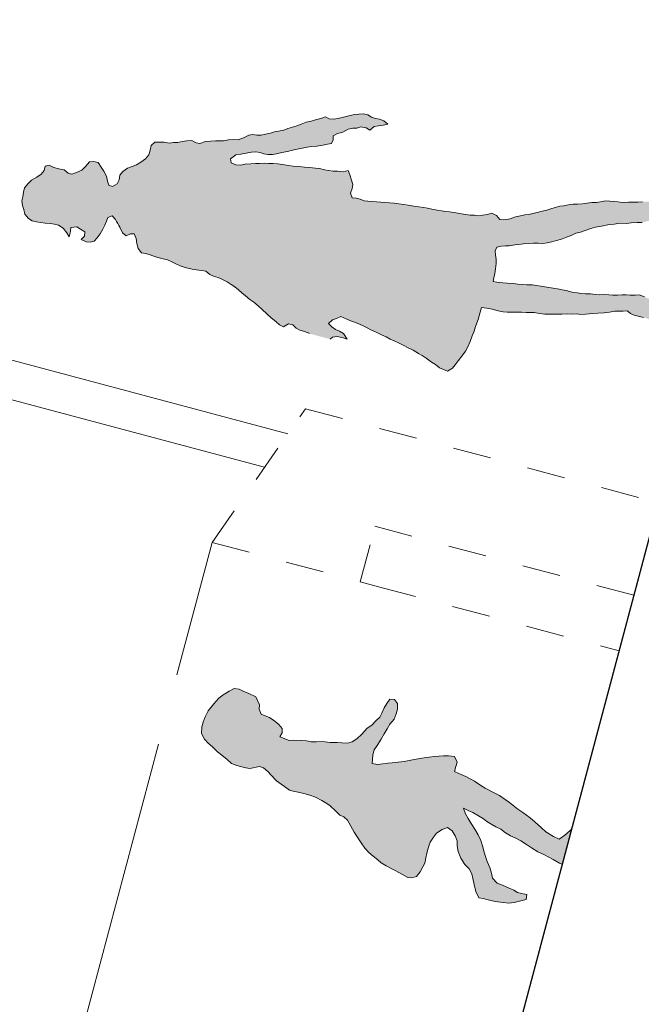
# Model space of a CAD drawing. Header units: metres. Extents: x 4462371 to 4462630, y 5328161 to 5328403.
# Tile 37 of 152: x 4462439.46 to 4462441.09, y 5328211.85 to 5328214.42. Entities that reach past the tile are written whole.
import ezdxf

# ---------------------------------------------------------------- set-up
doc = ezdxf.new("R2010")
doc.units = ezdxf.units.M
doc.header["$PDMODE"] = 65
doc.linetypes.add('AUSGEZOGEN', pattern=[0])
doc.linetypes.add('VERDECKT2_S2', pattern=[0.15, 0.1, -0.05])
for name, color, linetype, lineweight in [('Maßlinie_Allgemein', 7, 'AUSGEZOGEN', 13), ('Standard', 7, 'AUSGEZOGEN', 13), ('Wand', 7, 'AUSGEZOGEN', 35)]:
    doc.layers.add(name, color=color, linetype=linetype, lineweight=lineweight)
doc.styles.add('ARIAL', font='ARIAL.TTF')
doc.dimstyles.new('_DIMSTYLE_12', dxfattribs={"dimtxt": 0.2, "dimasz": 0.3, "dimexe": 0, "dimexo": 0, "dimgap": 0.1, "dimtad": 2, "dimrnd": 0.01, "dimzin": 4, "dimdsep": 46, "dimtxsty": 'ARIAL', "dimblk1": 'ALL_ML_STRICH', "dimblk2": 'ALL_ML_STRICH', "dimsah": 1, "dimcen": 0, "dimclrd": 7, "dimclre": 7, "dimclrt": 7, "dimadec": 0, "dimazin": 0, "dimtfac": 1, "dimtdec": 0, "dimtix": 1, "dimtmove": 2, "dimatfit": 3, "dimfxl": 0, "dimtzin": 0, "dimlwd": 0, "dimlwe": 13, "dimarcsym": 0})
doc.dimstyles.new('_DIMSTYLE_3', dxfattribs={"dimtxt": 0.2, "dimasz": 0.3, "dimexe": 0, "dimexo": 0, "dimgap": 0.1, "dimtad": 2, "dimrnd": 0.005, "dimzin": 4, "dimdsep": 46, "dimtxsty": 'ARIAL', "dimblk1": 'ALL_ML_STRICH', "dimblk2": 'ALL_ML_STRICH', "dimsah": 1, "dimcen": 0, "dimclrd": 7, "dimclre": 7, "dimclrt": 7, "dimadec": 0, "dimazin": 0, "dimtfac": 1, "dimtdec": 0, "dimtix": 1, "dimtmove": 2, "dimatfit": 3, "dimfxl": 0, "dimtzin": 0, "dimlwd": 0, "dimlwe": 13, "dimarcsym": 0})

# ---------------------------------------------------------------- blocks, each defined once
blk = doc.blocks.new('ALL_ML_STRICH')
at = {"color": 0, "linetype": 'ByBlock', "lineweight": -2}
for p, q in [((0, -0.5), (0, 0.5)), ((-0.3, -0.3), (0.3, 0.3)), ((-1, 0), (0.5, 0))]:
    blk.add_line(p, q, dxfattribs=at)
blk = doc.blocks.new('*D440')
at = {"layer": 'DEFPOINTS', "color": 7, "linetype": 'AUSGEZOGEN', "lineweight": 13}
for p in [(4462445.9641, 5328216.8881), (4462440.2557, 5328209.8708), (4462447.1746, 5328208.0281)]:
    blk.add_point(p, dxfattribs=at)
at = {"layer": 'Maßlinie_Allgemein', "color": 7, "linetype": 'AUSGEZOGEN', "lineweight": -2}
for p, q in [((4462447.1746, 5328208.0281), (4462449.2978, 5328216.0002)), ((4462449.2978, 5328216.0002), (4462449.2978, 5328216.0002)), ((4462447.1746, 5328208.0281), (4462447.1746, 5328208.0281))]:
    blk.add_line(p, q, dxfattribs=at)
at = {"layer": 'Maßlinie_Allgemein', "color": 7, "linetype": 'AUSGEZOGEN', "lineweight": 13, "xscale": 0.3, "yscale": 0.3, "zscale": 0.3}
for p, rotation in [((4462449.2978, 5328216.0002), 75.08618496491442), ((4462447.1746, 5328208.0281), 255.0861849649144)]:
    blk.add_blockref('ALL_ML_STRICH', p, dxfattribs=dict(at, rotation=rotation))
at = {"layer": 'Maßlinie_Allgemein', "color": 7, "linetype": 'AUSGEZOGEN', "lineweight": 13, "insert": (4462448.0432, 5328212.0797), "char_height": 0.2, "width": 0.8, "attachment_point": 5, "rotation": 75.0862, "style": 'ARIAL'}
blk.add_mtext('\\A1;{\\A1;{8.25\\H0.132000;\\S^ ;}}', dxfattribs=at)
blk = doc.blocks.new('*D451')
at = {"layer": 'DEFPOINTS', "color": 7, "linetype": 'AUSGEZOGEN', "lineweight": 13}
for p in [(4462442.6427, 5328218.8334), (4462441.1307, 5328213.1563), (4462437.0693, 5328210.7195)]:
    blk.add_point(p, dxfattribs=at)
at = {"layer": 'Maßlinie_Allgemein', "color": 7, "linetype": 'AUSGEZOGEN', "lineweight": -2}
for p, q in [((4462439.4563, 5328219.6821), (4462439.4563, 5328219.6821)), ((4462442.6427, 5328218.8334), (4462439.4563, 5328219.6821)), ((4462442.6427, 5328218.8334), (4462442.6427, 5328218.8334))]:
    blk.add_line(p, q, dxfattribs=at)
at = {"layer": 'Maßlinie_Allgemein', "color": 7, "linetype": 'AUSGEZOGEN', "lineweight": 13, "xscale": 0.3, "yscale": 0.3, "zscale": 0.3}
for p, rotation in [((4462439.4563, 5328219.6821), 165.0861848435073), ((4462442.6427, 5328218.8334), 345.0861848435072)]:
    blk.add_blockref('ALL_ML_STRICH', p, dxfattribs=dict(at, rotation=rotation))
at = {"layer": 'Maßlinie_Allgemein', "color": 7, "linetype": 'AUSGEZOGEN', "lineweight": 13, "insert": (4462440.5236, 5328219.4015), "char_height": 0.2, "width": 0.8, "attachment_point": 5, "rotation": 165.0862, "style": 'ARIAL'}
blk.add_mtext('\\A1;{\\A1;{3.30\\H0.132000;\\S^ ;}}', dxfattribs=at)

msp = doc.modelspace()

# ---------------------------------------------------------------- hatches: boundary and pattern name
at = {"layer": 'Standard', "linetype": 'AUSGEZOGEN', "lineweight": 13}
msp.add_hatch(color=176, dxfattribs=at).paths.add_polyline_path([(4462440.0656, 5328214.04137), (4462440.05082, 5328214.04062), (4462440.03871, 5328214.038), (4462440.0263, 5328214.03837), (4462440.01463, 5328214.04376), (4462440.01253, 5328214.05433), (4462440.02652, 5328214.06473), (4462440.03997, 5328214.06641), (4462440.05352, 5328214.06881), (4462440.06717, 5328214.07193), (4462440.07897, 5328214.07239), (4462440.08974, 5328214.0708), (4462440.09946, 5328214.06717), (4462440.11023, 5328214.06558), (4462440.12202, 5328214.06604), (4462440.13321, 5328214.06732), (4462440.14687, 5328214.07044), (4462440.16124, 5328214.07345), (4462440.1749, 5328214.07657), (4462440.18701, 5328214.07918), (4462440.19995, 5328214.0824), (4462440.21279, 5328214.08491), (4462440.22397, 5328214.08619), (4462440.23814, 5328214.08777), (4462440.25384, 5328214.08985), (4462440.26595, 5328214.09246), (4462440.27653, 5328214.09457), (4462440.28088, 5328214.10419), (4462440.28093, 5328214.11445), (4462440.29203, 5328214.12014), (4462440.30579, 5328214.12398), (4462440.32009, 5328214.1314), (4462440.3322, 5328214.13401), (4462440.34256, 5328214.13468), (4462440.35335, 5328214.13822), (4462440.36688, 5328214.1355), (4462440.37618, 5328214.12899), (4462440.38792, 5328214.13899), (4462440.39911, 5328214.14027), (4462440.41112, 5328214.14217), (4462440.42323, 5328214.14478), (4462440.41281, 5328214.15365), (4462440.40175, 5328214.15821), (4462440.39099, 5328214.1598), (4462440.38126, 5328214.16343), (4462440.37113, 5328214.16933), (4462440.35904, 5328214.17184), (4462440.34796, 5328214.17128), (4462440.33749, 5328214.16989), (4462440.32538, 5328214.16728), (4462440.3147, 5328214.16446), (4462440.30412, 5328214.16235), (4462440.29272, 5328214.15963), (4462440.28215, 5328214.15752), (4462440.27056, 5328214.1585), (4462440.26105, 5328214.16357), (4462440.24872, 5328214.15952), (4462440.23506, 5328214.1564), (4462440.22356, 5328214.15297), (4462440.2099, 5328214.14985), (4462440.19747, 5328214.14509), (4462440.18575, 5328214.14022), (4462440.17425, 5328214.13678), (4462440.16275, 5328214.13335), (4462440.15185, 5328214.12909), (4462440.1383, 5328214.12669), (4462440.12773, 5328214.12458), (4462440.11694, 5328214.12104), (4462440.10411, 5328214.11853), (4462440.09282, 5328214.11654), (4462440.08174, 5328214.11597), (4462440.07097, 5328214.11756), (4462440.0605, 5328214.11617), (4462440.04703, 5328214.10936), (4462440.03306, 5328214.10409), (4462440.01993, 5328214.10456), (4462440.00742, 5328214.10421), (4462439.99459, 5328214.1017), (4462439.98422, 5328214.10103), (4462439.97325, 5328214.10118), (4462439.96073, 5328214.10083), (4462439.94739, 5328214.09986), (4462439.9327, 5328214.0947), (4462439.92265, 5328214.09618), (4462439.91181, 5328214.10218), (4462439.89847, 5328214.10121), (4462439.88646, 5328214.09932), (4462439.87506, 5328214.0966), (4462439.86409, 5328214.09675), (4462439.85362, 5328214.09537), (4462439.83855, 5328214.09759), (4462439.82686, 5328214.09784), (4462439.81517, 5328214.0981), (4462439.80579, 5328214.08922), (4462439.80327, 5328214.07713), (4462439.79922, 5328214.06453), (4462439.79106, 5328214.054), (4462439.77882, 5328214.04554), (4462439.76679, 5328214.03852), (4462439.7559, 5328214.03426), (4462439.74357, 5328214.03022), (4462439.73122, 5328214.02104), (4462439.72399, 5328214.01184), (4462439.72148, 5328213.99975), (4462439.71692, 5328213.9887), (4462439.70488, 5328213.98167), (4462439.69515, 5328213.9853), (4462439.69161, 5328213.99609), (4462439.68911, 5328214.00892), (4462439.68147, 5328214.02178), (4462439.67506, 5328214.03299), (4462439.66721, 5328214.04441), (4462439.65512, 5328214.04693), (4462439.64476, 5328214.04626), (4462439.63424, 5328214.03461), (4462439.62405, 5328214.02512), (4462439.61058, 5328214.01831), (4462439.59825, 5328214.01426), (4462439.58831, 5328214.01646), (4462439.57861, 5328214.02522), (4462439.56436, 5328214.02806), (4462439.55166, 5328214.0314), (4462439.53938, 5328214.03761), (4462439.5287, 5328214.03479), (4462439.52567, 5328214.02423), (4462439.51835, 5328214.01432), (4462439.50692, 5328214.00647), (4462439.49335, 5328213.99894), (4462439.48398, 5328213.99006), (4462439.475, 5328213.97892), (4462439.47176, 5328213.96694), (4462439.46997, 5328213.95474), (4462439.46777, 5328213.9448), (4462439.46966, 5328213.93279), (4462439.4732, 5328213.922), (4462439.47582, 5328213.90989), (4462439.4851, 5328213.89825), (4462439.49451, 5328213.89246), (4462439.50588, 5328213.89005), (4462439.51736, 5328213.88836), (4462439.52874, 5328213.88595), (4462439.54186, 5328213.88548), (4462439.55334, 5328213.88379), (4462439.56318, 5328213.88087), (4462439.57596, 5328213.87312), (4462439.58525, 5328213.86149), (4462439.59166, 5328213.85027), (4462439.59449, 5328213.86452), (4462439.59536, 5328213.87539), (4462439.61168, 5328213.87665), (4462439.62109, 5328213.87086), (4462439.63183, 5328213.86415), (4462439.63157, 5328213.85245), (4462439.62291, 5328213.84347), (4462439.63602, 5328213.83787), (4462439.64606, 5328213.83639), (4462439.65674, 5328213.83921), (4462439.66468, 5328213.8483), (4462439.67201, 5328213.85822), (4462439.67965, 5328213.87029), (4462439.68422, 5328213.88135), (4462439.68868, 5328213.89168), (4462439.69231, 5328213.90141), (4462439.7032, 5328213.90567), (4462439.71208, 5328213.89629), (4462439.71529, 5328213.89069), (4462439.7185, 5328213.88509), (4462439.72114, 5328213.88066), (4462439.72379, 5328213.87624), (4462439.73039, 5328213.86134), (4462439.7402, 5328213.85329), (4462439.7512, 5328213.85827), (4462439.76146, 5328213.85822), (4462439.76633, 5328213.84651), (4462439.76801, 5328213.83306), (4462439.77123, 5328213.82012), (4462439.78062, 5328213.80921), (4462439.79056, 5328213.80701), (4462439.8005, 5328213.80481), (4462439.81227, 5328213.80014), (4462439.82272, 5328213.7964), (4462439.83696, 5328213.79357), (4462439.84823, 5328213.79044), (4462439.85918, 5328213.78516), (4462439.87024, 5328213.78059), (4462439.88119, 5328213.77531), (4462439.89164, 5328213.77157), (4462439.90147, 5328213.76865), (4462439.91285, 5328213.76624), (4462439.92289, 5328213.76476), (4462439.93652, 5328213.76275), (4462439.948, 5328213.76106), (4462439.95843, 5328213.75219), (4462439.96805, 5328213.74783), (4462439.98075, 5328213.7445), (4462439.99037, 5328213.74014), (4462440.00399, 5328213.73301), (4462440.01401, 5328213.72639), (4462440.02403, 5328213.71978), (4462440.03323, 5328213.71256), (4462440.04232, 5328213.70462), (4462440.05142, 5328213.69668), (4462440.06317, 5328213.68688), (4462440.07319, 5328213.68027), (4462440.08494, 5328213.67048), (4462440.09464, 5328213.66171), (4462440.10813, 5328213.64873), (4462440.11916, 5328213.63904), (4462440.13102, 5328213.62995), (4462440.14072, 5328213.62119), (4462440.15095, 5328213.61602), (4462440.16381, 5328213.62365), (4462440.17508, 5328213.62052), (4462440.18417, 5328213.61258), (4462440.19358, 5328213.6068), (4462440.20352, 5328213.6046), (4462440.2153, 5328213.59993), (4462440.2191, 5328213.59792), (4462440.2727, 5328213.58364), (4462440.27895, 5328213.58907), (4462440.29168, 5328213.59086), (4462440.30725, 5328213.5871), (4462440.31769, 5328213.58336), (4462440.30812, 5328213.59797), (4462440.29727, 5328213.60396), (4462440.28704, 5328213.60914), (4462440.27774, 5328213.61565), (4462440.26875, 5328213.6243), (4462440.27894, 5328213.63379), (4462440.28973, 5328213.63734), (4462440.30073, 5328213.64231), (4462440.3166, 5328213.63557), (4462440.32909, 5328213.6308), (4462440.33882, 5328213.62716), (4462440.34916, 5328213.62271), (4462440.3595, 5328213.61825), (4462440.36973, 5328213.61307), (4462440.37925, 5328213.608), (4462440.39164, 5328213.60251), (4462440.4074, 5328213.59505), (4462440.41907, 5328213.58967), (4462440.42991, 5328213.58367), (4462440.44025, 5328213.57921), (4462440.4512, 5328213.57393), (4462440.46348, 5328213.56772), (4462440.47638, 5328213.56068), (4462440.48937, 5328213.55437), (4462440.5036, 5328213.5464), (4462440.51301, 5328213.54062), (4462440.52375, 5328213.5339), (4462440.53754, 5328213.52307), (4462440.54767, 5328213.51718), (4462440.55892, 5328213.50892), (4462440.56806, 5328213.50498), (4462440.58181, 5328213.50131), (4462440.59245, 5328213.50764), (4462440.59968, 5328213.51684), (4462440.60772, 5328213.52665), (4462440.61691, 5328213.53922), (4462440.6262, 5328213.55251), (4462440.63292, 5328213.56326), (4462440.63873, 5328213.57779), (4462440.64382, 5328213.59244), (4462440.64921, 5328213.60411), (4462440.65255, 5328213.61681), (4462440.6596, 5328213.63483), (4462440.66461, 5328213.65389), (4462440.66867, 5328213.66649), (4462440.68231, 5328213.66448), (4462440.69583, 5328213.66175), (4462440.71212, 5328213.65788), (4462440.72493, 5328213.65526), (4462440.73498, 5328213.65377), (4462440.74965, 5328213.65381), (4462440.76073, 5328213.65437), (4462440.77242, 5328213.65411), (4462440.78472, 5328213.65303), (4462440.7957, 5328213.65288), (4462440.80596, 5328213.65283), (4462440.81959, 5328213.65082), (4462440.83322, 5328213.64881), (4462440.84491, 5328213.64855), (4462440.85743, 5328213.64891), (4462440.86769, 5328213.64886), (4462440.87794, 5328213.64882), (4462440.89344, 5328213.64946), (4462440.90431, 5328213.64859), (4462440.91693, 5328213.64966), (4462440.92769, 5328213.64808), (4462440.94092, 5328213.64832), (4462440.95806, 5328213.65019), (4462440.97212, 5328213.65105), (4462440.98843, 5328213.65231), (4462441.0026, 5328213.65389), (4462441.01615, 5328213.65629), (4462441.0264, 5328213.65624), (4462441.0382, 5328213.6567), (4462441.04856, 5328213.65737), (4462441.05776, 5328213.65015), (4462441.06739, 5328213.6458), (4462441.08091, 5328213.64307), (4462441.09146, 5328213.64005), (4462441.10273, 5328213.63692), (4462441.11236, 5328213.63257), (4462441.12248, 5328213.62668), (4462441.13179, 5328213.62017), (4462441.1412, 5328213.61438), (4462441.15337, 5328213.60745), (4462441.16382, 5328213.60371), (4462441.17365, 5328213.6008), (4462441.1842, 5328213.59777), (4462441.19619, 5328213.59454), (4462441.20972, 5328213.59182), (4462441.22439, 5328213.59185), (4462441.23131, 5328213.60402), (4462441.23505, 5328213.61447), (4462441.23736, 5328213.62513), (4462441.22837, 5328213.63378), (4462441.21824, 5328213.63968), (4462441.20719, 5328213.64424), (4462441.19584, 5328213.65178), (4462441.18305, 5328213.65953), (4462441.17282, 5328213.66471), (4462441.16309, 5328213.66834), (4462441.15007, 5328213.66953), (4462441.14055, 5328213.6746), (4462441.12869, 5328213.68368), (4462441.11599, 5328213.68702), (4462441.1039, 5328213.68953), (4462441.09356, 5328213.69399), (4462441.08035, 5328213.69887), (4462441.06998, 5328213.6982), (4462441.05675, 5328213.69795), (4462441.04588, 5328213.69883), (4462441.03562, 5328213.69887), (4462441.02311, 5328213.69852), (4462441.01142, 5328213.69878), (4462441.00044, 5328213.69893), (4462440.98742, 5328213.70012), (4462440.97634, 5328213.69955), (4462440.96475, 5328213.70053), (4462440.95317, 5328213.7015), (4462440.94004, 5328213.70197), (4462440.92845, 5328213.70295), (4462440.91841, 5328213.70443), (4462440.90477, 5328213.70644), (4462440.8892, 5328213.71021), (4462440.87926, 5328213.71241), (4462440.86645, 5328213.71503), (4462440.85569, 5328213.71662), (4462440.83918, 5328213.71905), (4462440.8235, 5328213.72209), (4462440.81202, 5328213.72379), (4462440.80126, 5328213.72538), (4462440.78659, 5328213.72534), (4462440.77429, 5328213.72642), (4462440.76342, 5328213.72729), (4462440.75122, 5328213.72909), (4462440.73522, 5328213.72999), (4462440.72353, 5328213.73024), (4462440.70846, 5328213.73247), (4462440.69842, 5328213.73395), (4462440.70062, 5328213.74389), (4462440.70292, 5328213.75454), (4462440.70483, 5328213.76746), (4462440.70684, 5328213.78109), (4462440.70688, 5328213.79135), (4462440.70499, 5328213.80336), (4462440.7036, 5328213.81383), (4462440.70795, 5328213.82345), (4462440.72007, 5328213.82606), (4462440.73054, 5328213.82745), (4462440.74079, 5328213.8274), (4462440.75506, 5328213.8297), (4462440.76543, 5328213.83037), (4462440.77815, 5328213.83216), (4462440.79006, 5328213.83333), (4462440.80411, 5328213.83419), (4462440.81653, 5328213.83383), (4462440.82822, 5328213.83357), (4462440.8394, 5328213.83485), (4462440.85152, 5328213.83746), (4462440.86446, 5328213.84069), (4462440.87679, 5328213.84474), (4462440.88994, 5328213.8494), (4462440.90391, 5328213.85467), (4462440.91501, 5328213.86036), (4462440.92641, 5328213.86308), (4462440.93874, 5328213.86712), (4462440.95415, 5328213.87218), (4462440.96637, 5328213.87551), (4462440.98146, 5328213.87842), (4462440.99809, 5328213.88183), (4462441.01452, 5328213.88381), (4462441.0295, 5328213.886), (4462441.04704, 5328213.88561), (4462441.05894, 5328213.88678), (4462441.07454, 5328213.88815), (4462441.08777, 5328213.88839), (4462441.10369, 5328213.89191), (4462441.11692, 5328213.89216), (4462441.128, 5328213.89273), (4462441.13837, 5328213.8934), (4462441.15088, 5328213.89375), (4462441.16587, 5328213.89594), (4462441.17634, 5328213.89733), (4462441.18691, 5328213.89944), (4462441.19759, 5328213.90226), (4462441.21186, 5328213.90455), (4462441.22376, 5328213.90573), (4462441.23854, 5328213.90648), (4462441.25145, 5328213.90458), (4462441.26447, 5328213.90339), (4462441.27606, 5328213.90241), (4462441.28632, 5328213.90237), (4462441.29729, 5328213.90221), (4462441.31308, 5328213.89989), (4462441.32334, 5328213.89984), (4462441.33132, 5328213.90957), (4462441.33795, 5328213.93447), (4462441.33739, 5328213.94542), (4462441.32705, 5328213.94988), (4462441.31589, 5328213.95372), (4462441.30473, 5328213.95757), (4462441.2912, 5328213.9603), (4462441.27685, 5328213.96242), (4462441.26608, 5328213.964), (4462441.25439, 5328213.96426), (4462441.24371, 5328213.96144), (4462441.23138, 5328213.95739), (4462441.21773, 5328213.95427), (4462441.20665, 5328213.95371), (4462441.19639, 5328213.95376), (4462441.18624, 5328213.95452), (4462441.17455, 5328213.95478), (4462441.16355, 5328213.9498), (4462441.14978, 5328213.94597), (4462441.13849, 5328213.94397), (4462441.12731, 5328213.94268), (4462441.11336, 5328213.94254), (4462441.10084, 5328213.94219), (4462441.08915, 5328213.94245), (4462441.07653, 5328213.94138), (4462441.06545, 5328213.94081), (4462441.05232, 5328213.94128), (4462441.03754, 5328213.94053), (4462441.02452, 5328213.94172), (4462441.01437, 5328213.94248), (4462441.0035, 5328213.94335), (4462440.99202, 5328213.94504), (4462440.97908, 5328213.94182), (4462440.96861, 5328213.94043), (4462440.9561, 5328213.94008), (4462440.94409, 5328213.93818), (4462440.93218, 5328213.93701), (4462440.91884, 5328213.93604), (4462440.90787, 5328213.9362), (4462440.89586, 5328213.9343), (4462440.88303, 5328213.93179), (4462440.87256, 5328213.9304), (4462440.86105, 5328213.92697), (4462440.84955, 5328213.92353), (4462440.83887, 5328213.92071), (4462440.82665, 5328213.91738), (4462440.81371, 5328213.91416), (4462440.80231, 5328213.91144), (4462440.79174, 5328213.90934), (4462440.78127, 5328213.90795), (4462440.76987, 5328213.90523), (4462440.75704, 5328213.90272), (4462440.74306, 5328213.89745), (4462440.72654, 5328213.89476), (4462440.71639, 5328213.89552), (4462440.70772, 5328213.90633), (4462440.69543, 5328213.91254), (4462440.68393, 5328213.90911), (4462440.67192, 5328213.90722), (4462440.66063, 5328213.90521), (4462440.64987, 5328213.9068), (4462440.63889, 5328213.90695), (4462440.62095, 5328213.9096), (4462440.60671, 5328213.91244), (4462440.59594, 5328213.91402), (4462440.58446, 5328213.91572), (4462440.57442, 5328213.9172), (4462440.56366, 5328213.91879), (4462440.55218, 5328213.92048), (4462440.53865, 5328213.92321), (4462440.52727, 5328213.92562), (4462440.51723, 5328213.9271), (4462440.50431, 5328213.929), (4462440.49139, 5328213.93091), (4462440.47633, 5328213.93313), (4462440.46557, 5328213.93472), (4462440.45193, 5328213.93673), (4462440.43973, 5328213.93853), (4462440.42815, 5328213.9395), (4462440.41656, 5328213.94048), (4462440.40569, 5328213.94135), (4462440.394, 5328213.94161), (4462440.38241, 5328213.94258), (4462440.37154, 5328213.94346), (4462440.3615, 5328213.94494), (4462440.35116, 5328213.9494), (4462440.34122, 5328213.9516), (4462440.33035, 5328213.95247), (4462440.3263, 5328213.96479), (4462440.33025, 5328213.97667), (4462440.33184, 5328213.98743), (4462440.3283, 5328213.99822), (4462440.32457, 5328214.0127), (4462440.32031, 5328214.02359), (4462440.30809, 5328214.02026), (4462440.2922, 5328214.02188), (4462440.28051, 5328214.02213), (4462440.26975, 5328214.02372), (4462440.25826, 5328214.02541), (4462440.24484, 5328214.02886), (4462440.2348, 5328214.03034), (4462440.21891, 5328214.03195), (4462440.20578, 5328214.03242), (4462440.19214, 5328214.03443), (4462440.17615, 5328214.03533), (4462440.16323, 5328214.03723), (4462440.1496, 5328214.03924), (4462440.13525, 5328214.04136), (4462440.12438, 5328214.04223), (4462440.11258, 5328214.04177), (4462440.10028, 5328214.04285), (4462440.08848, 5328214.04239), (4462440.07822, 5328214.04244)])
at = {"layer": 'Standard', "linetype": 'AUSGEZOGEN', "lineweight": 18}
msp.add_hatch(color=176, dxfattribs=at).paths.add_polyline_path([(4462440.37432, 5328212.24291), (4462440.36377, 5328212.25487), (4462440.35432, 5328212.26807), (4462440.34487, 5328212.28126), (4462440.3358, 5328212.29588), (4462440.31841, 5328212.32797), (4462440.30834, 5328212.33599), (4462440.29823, 5328212.34097), (4462440.28802, 5328212.35132), (4462440.27339, 5328212.36513), (4462440.26437, 5328212.37135), (4462440.25107, 5328212.37871), (4462440.23441, 5328212.38772), (4462440.21983, 5328212.39313), (4462440.20416, 5328212.3973), (4462440.18973, 5328212.40038), (4462440.17672, 5328212.40309), (4462440.16675, 5328212.40574), (4462440.15402, 5328212.41523), (4462440.145, 5328212.42145), (4462440.13298, 5328212.43075), (4462440.11855, 5328212.44527), (4462440.11028, 5328212.45434), (4462440.09917, 5328212.46416), (4462440.08868, 5328212.46772), (4462440.06285, 5328212.4624), (4462440.05269, 5328212.46434), (4462440.02919, 5328212.4706), (4462440.01532, 5328212.47582), (4462440.00421, 5328212.48564), (4462439.98972, 5328212.49712), (4462439.97842, 5328212.50624), (4462439.96574, 5328212.51876), (4462439.95463, 5328212.52859), (4462439.94442, 5328212.53894), (4462439.93696, 5328212.55389), (4462439.93776, 5328212.57122), (4462439.94099, 5328212.58333), (4462439.94621, 5328212.59719), (4462439.95432, 5328212.61334), (4462439.96908, 5328212.63152), (4462439.98109, 5328212.64511), (4462439.99086, 5328212.65318), (4462440.00909, 5328212.66434), (4462440.02243, 5328212.67147), (4462440.03563, 5328212.66948), (4462440.04574, 5328212.6645), (4462440.06013, 5328212.65838), (4462440.07841, 5328212.64969), (4462440.08882, 5328212.62862), (4462440.08739, 5328212.61756), (4462440.0931, 5328212.6046), (4462440.10321, 5328212.59962), (4462440.11442, 5328212.59586), (4462440.12857, 5328212.58599), (4462440.13916, 5328212.57707), (4462440.14723, 5328212.5673), (4462440.14723, 5328212.55585), (4462440.14135, 5328212.54522), (4462440.16552, 5328212.53573), (4462440.17715, 5328212.53644), (4462440.19823, 5328212.5354), (4462440.21091, 5328212.53432), (4462440.22339, 5328212.53252), (4462440.23768, 5328212.53176), (4462440.25326, 5328212.53296), (4462440.27324, 5328212.53068), (4462440.29219, 5328212.53021), (4462440.30344, 5328212.5295), (4462440.31844, 5328212.52856), (4462440.33012, 5328212.53231), (4462440.34275, 5328212.53963), (4462440.35528, 5328212.55231), (4462440.36999, 5328212.56746), (4462440.38138, 5328212.57586), (4462440.39192, 5328212.58679), (4462440.40298, 5328212.59681), (4462440.40796, 5328212.60692), (4462440.41389, 5328212.6206), (4462440.42086, 5328212.63247), (4462440.42908, 5328212.64325), (4462440.44104, 5328212.64235), (4462440.44892, 5328212.63186), (4462440.44888, 5328212.61738), (4462440.44566, 5328212.60527), (4462440.43973, 5328212.5916), (4462440.42862, 5328212.57854), (4462440.42146, 5328212.56596), (4462440.4141, 5328212.55266), (4462440.40584, 5328212.53884), (4462440.3954, 5328212.52255), (4462440.38772, 5328212.51087), (4462440.3843, 5328212.49805), (4462440.38359, 5328212.4868), (4462440.38288, 5328212.47555), (4462440.3968, 5328212.47337), (4462440.41023, 5328212.47513), (4462440.42348, 5328212.47618), (4462440.4353, 5328212.47761), (4462440.45016, 5328212.47899), (4462440.46592, 5328212.48089), (4462440.48349, 5328212.48384), (4462440.4973, 5328212.48702), (4462440.51235, 5328212.48912), (4462440.53134, 5328212.49169), (4462440.54477, 5328212.49345), (4462440.5566, 5328212.49488), (4462440.56894, 5328212.4954), (4462440.58199, 5328212.49574), (4462440.59752, 5328212.49389), (4462440.60427, 5328212.47913), (4462440.59782, 5328212.45492), (4462440.60935, 5328212.44955), (4462440.62711, 5328212.44177), (4462440.64981, 5328212.42963), (4462440.66662, 5328212.41829), (4462440.67778, 5328212.4115), (4462440.70314, 5328212.39788), (4462440.7152, 5328212.39162), (4462440.73006, 5328212.38156), (4462440.74103, 5328212.37406), (4462440.75409, 5328212.36295), (4462440.76311, 5328212.35674), (4462440.77584, 5328212.34725), (4462440.78557, 5328212.34084), (4462440.79512, 5328212.33372), (4462440.80818, 5328212.32262), (4462440.82475, 5328212.30752), (4462440.83658, 5328212.29751), (4462440.85605, 5328212.2847), (4462440.87096, 5328212.27767), (4462440.88615, 5328212.28888), (4462440.89991, 5328212.30047), (4462440.90389, 5328212.30474), (4462440.87934, 5328212.21255), (4462440.87197, 5328212.21562), (4462440.85531, 5328212.22464), (4462440.84201, 5328212.23199), (4462440.8328, 5328212.2375), (4462440.81504, 5328212.24528), (4462440.79856, 5328212.255), (4462440.78564, 5328212.26379), (4462440.77078, 5328212.27385), (4462440.75606, 5328212.28158), (4462440.74381, 5328212.28713), (4462440.73051, 5328212.29448), (4462440.7185, 5328212.30379), (4462440.70573, 5328212.31024), (4462440.69509, 5328212.31612), (4462440.68199, 5328212.32419), (4462440.67315, 5328212.33112), (4462440.66076, 5328212.339), (4462440.64552, 5328212.34764), (4462440.63327, 5328212.35319), (4462440.62101, 5328212.35874), (4462440.62634, 5328212.34435), (4462440.63365, 5328212.33172), (4462440.64097, 5328212.3191), (4462440.65075, 5328212.30429), (4462440.65983, 5328212.28967), (4462440.66638, 5328212.27419), (4462440.67047, 5328212.2609), (4462440.67522, 5328212.24438), (4462440.67898, 5328212.2327), (4462440.68325, 5328212.22012), (4462440.69033, 5328212.20375), (4462440.69475, 5328212.18884), (4462440.6967, 5328212.17611), (4462440.70919, 5328212.16287), (4462440.72306, 5328212.15765), (4462440.74082, 5328212.14988), (4462440.75235, 5328212.14452), (4462440.76228, 5328212.13882), (4462440.77296, 5328212.13598), (4462440.78687, 5328212.13379), (4462440.78488, 5328212.1206), (4462440.77088, 5328212.1167), (4462440.75383, 5328212.11285), (4462440.73969, 5328212.11128), (4462440.72488, 5328212.11293), (4462440.70417, 5328212.11539), (4462440.68547, 5328212.11962), (4462440.67265, 5328212.12303), (4462440.66158, 5328212.12445), (4462440.65379, 5328212.14102), (4462440.6489, 5328212.15986), (4462440.64538, 5328212.17529), (4462440.64324, 5328212.1873), (4462440.63611, 5328212.20064), (4462440.62467, 5328212.21208), (4462440.61455, 5328212.22851), (4462440.60695, 5328212.24579), (4462440.60486, 5328212.26083), (4462440.60452, 5328212.27389), (4462440.59953, 5328212.28666), (4462440.5915, 5328212.29948), (4462440.57949, 5328212.30878), (4462440.56582, 5328212.30327), (4462440.55101, 5328212.29348), (4462440.54299, 5328212.28341), (4462440.53402, 5328212.26979), (4462440.52913, 5328212.2543), (4462440.52572, 5328212.24149), (4462440.5232, 5328212.22919), (4462440.52031, 5328212.21547), (4462440.51462, 5328212.20554), (4462440.50817, 5328212.19277), (4462440.49887, 5328212.18076), (4462440.48648, 5328212.17719), (4462440.47594, 5328212.17771), (4462440.46212, 5328212.18597), (4462440.44474, 5328212.19517), (4462440.43391, 5328212.20034), (4462440.41938, 5328212.20879), (4462440.40609, 5328212.21614), (4462440.39744, 5328212.22379), (4462440.38562, 5328212.2338)], flags=16)

# ---------------------------------------------------------------- linework, layer by layer
at = {"layer": 'Standard', "color": 7, "linetype": 'AUSGEZOGEN', "lineweight": 25}
msp.add_line((4462440.25565, 5328209.87085), (4462443.64387, 5328222.59237), dxfattribs=at)
at = {"layer": 'Standard', "color": 7, "linetype": 'AUSGEZOGEN', "lineweight": 18}
for p, q in [((4462438.73686, 5328213.71627), (4462440.16275, 5328213.3365)), ((4462440.10185, 5328213.24923), (4462438.69409, 5328213.62417)), ((4462439.96481, 5328213.05289), (4462439.8727, 5328212.70708)), ((4462439.82457, 5328212.52634), (4462438.42061, 5328207.25501))]:
    msp.add_line(p, q, dxfattribs=at)
at = {"layer": 'Standard', "color": 7, "linetype": 'VERDECKT2_S2', "lineweight": 18}
for p, q in [((4462439.96481, 5328213.05289), (4462440.20844, 5328213.40195)), ((4462440.20844, 5328213.40195), (4462441.1307, 5328213.15631)), ((4462439.96481, 5328213.05289), (4462440.39965, 5328212.93708)), ((4462440.39965, 5328212.93708), (4462441.02775, 5328212.76979))]:
    msp.add_line(p, q, dxfattribs=at)
at = {"layer": 'Standard', "color": 7, "linetype": 'VERDECKT2_S2', "lineweight": 13}
for p, q in [((4462440.35133, 5328212.94994), (4462440.38994, 5328213.09489)), ((4462440.38994, 5328213.09489), (4462441.06636, 5328212.91473))]:
    msp.add_line(p, q, dxfattribs=at)
at = {"layer": 'Standard', "color": 52, "linetype": 'AUSGEZOGEN', "lineweight": 13}
for points in [[(4462440.71639, 5328213.89552), (4462440.70772, 5328213.90633), (4462440.69543, 5328213.91254), (4462440.68393, 5328213.90911), (4462440.67192, 5328213.90722), (4462440.66063, 5328213.90521), (4462440.64987, 5328213.9068), (4462440.63889, 5328213.90695), (4462440.62095, 5328213.9096), (4462440.60671, 5328213.91244), (4462440.59594, 5328213.91402), (4462440.58446, 5328213.91572), (4462440.57442, 5328213.9172), (4462440.56366, 5328213.91879), (4462440.55218, 5328213.92048), (4462440.53865, 5328213.92321), (4462440.52727, 5328213.92562), (4462440.51723, 5328213.9271), (4462440.50431, 5328213.929), (4462440.49139, 5328213.93091), (4462440.47633, 5328213.93313), (4462440.46557, 5328213.93472), (4462440.45193, 5328213.93673), (4462440.43973, 5328213.93853), (4462440.42815, 5328213.9395), (4462440.41656, 5328213.94048), (4462440.40569, 5328213.94135), (4462440.394, 5328213.94161), (4462440.38241, 5328213.94258), (4462440.37154, 5328213.94346), (4462440.3615, 5328213.94494), (4462440.35116, 5328213.9494), (4462440.34122, 5328213.9516), (4462440.33035, 5328213.95247), (4462440.3263, 5328213.96479), (4462440.33025, 5328213.97667), (4462440.33184, 5328213.98743), (4462440.3283, 5328213.99822), (4462440.32457, 5328214.0127), (4462440.32031, 5328214.02359), (4462440.30809, 5328214.02026), (4462440.2922, 5328214.02188), (4462440.28051, 5328214.02213), (4462440.26975, 5328214.02372), (4462440.25826, 5328214.02541), (4462440.24484, 5328214.02886), (4462440.2348, 5328214.03034), (4462440.21891, 5328214.03195), (4462440.20578, 5328214.03242), (4462440.19214, 5328214.03443), (4462440.17615, 5328214.03533), (4462440.16323, 5328214.03723), (4462440.1496, 5328214.03924), (4462440.13525, 5328214.04136), (4462440.12438, 5328214.04223), (4462440.11258, 5328214.04177), (4462440.10028, 5328214.04285), (4462440.08848, 5328214.04239), (4462440.07822, 5328214.04244), (4462440.0656, 5328214.04137), (4462440.05082, 5328214.04062), (4462440.03871, 5328214.038), (4462440.0263, 5328214.03837), (4462440.01463, 5328214.04376), (4462440.01253, 5328214.05433), (4462440.02652, 5328214.06473), (4462440.03997, 5328214.06641), (4462440.05352, 5328214.06881), (4462440.06717, 5328214.07193), (4462440.07897, 5328214.07239), (4462440.08974, 5328214.0708), (4462440.09946, 5328214.06717), (4462440.11023, 5328214.06558), (4462440.12202, 5328214.06604), (4462440.13321, 5328214.06732), (4462440.14687, 5328214.07044), (4462440.16124, 5328214.07345), (4462440.1749, 5328214.07657), (4462440.18701, 5328214.07918), (4462440.19995, 5328214.0824), (4462440.21279, 5328214.08491), (4462440.22397, 5328214.08619), (4462440.23814, 5328214.08777), (4462440.25384, 5328214.08985), (4462440.26595, 5328214.09246), (4462440.27653, 5328214.09457), (4462440.28088, 5328214.10419), (4462440.28093, 5328214.11445), (4462440.29203, 5328214.12014), (4462440.30579, 5328214.12398), (4462440.32009, 5328214.1314), (4462440.3322, 5328214.13401), (4462440.34256, 5328214.13468), (4462440.35335, 5328214.13822), (4462440.36688, 5328214.1355), (4462440.37618, 5328214.12899), (4462440.38792, 5328214.13899), (4462440.39911, 5328214.14027), (4462440.41112, 5328214.14217), (4462440.42323, 5328214.14478), (4462440.41281, 5328214.15365), (4462440.40175, 5328214.15821), (4462440.39099, 5328214.1598), (4462440.38126, 5328214.16343), (4462440.37113, 5328214.16933), (4462440.35904, 5328214.17184), (4462440.34796, 5328214.17128), (4462440.33749, 5328214.16989), (4462440.32538, 5328214.16728), (4462440.3147, 5328214.16446), (4462440.30412, 5328214.16235), (4462440.29272, 5328214.15963), (4462440.28215, 5328214.15752), (4462440.27056, 5328214.1585), (4462440.26105, 5328214.16357), (4462440.24872, 5328214.15952), (4462440.23506, 5328214.1564), (4462440.22356, 5328214.15297), (4462440.2099, 5328214.14985), (4462440.19747, 5328214.14509), (4462440.18575, 5328214.14022), (4462440.17425, 5328214.13678), (4462440.16275, 5328214.13335), (4462440.15185, 5328214.12909), (4462440.1383, 5328214.12669), (4462440.12773, 5328214.12458), (4462440.11694, 5328214.12104), (4462440.10411, 5328214.11853), (4462440.09282, 5328214.11654), (4462440.08174, 5328214.11597), (4462440.07097, 5328214.11756), (4462440.0605, 5328214.11617), (4462440.04703, 5328214.10936), (4462440.03306, 5328214.10409), (4462440.01993, 5328214.10456), (4462440.00742, 5328214.10421), (4462439.99459, 5328214.1017), (4462439.98422, 5328214.10103), (4462439.97325, 5328214.10118), (4462439.96073, 5328214.10083), (4462439.94739, 5328214.09986), (4462439.9327, 5328214.0947), (4462439.92265, 5328214.09618), (4462439.91181, 5328214.10218), (4462439.89847, 5328214.10121), (4462439.88646, 5328214.09932), (4462439.87506, 5328214.0966), (4462439.86409, 5328214.09675), (4462439.85362, 5328214.09537), (4462439.83855, 5328214.09759), (4462439.82686, 5328214.09784), (4462439.81517, 5328214.0981), (4462439.80579, 5328214.08922), (4462439.80327, 5328214.07713), (4462439.79922, 5328214.06453), (4462439.79106, 5328214.054), (4462439.77882, 5328214.04554), (4462439.76679, 5328214.03852), (4462439.7559, 5328214.03426), (4462439.74357, 5328214.03022), (4462439.73122, 5328214.02104), (4462439.72399, 5328214.01184), (4462439.72148, 5328213.99975), (4462439.71692, 5328213.9887), (4462439.70488, 5328213.98167), (4462439.69515, 5328213.9853), (4462439.69161, 5328213.99609), (4462439.68911, 5328214.00892), (4462439.68147, 5328214.02178), (4462439.67506, 5328214.03299), (4462439.66721, 5328214.04441), (4462439.65512, 5328214.04693), (4462439.64476, 5328214.04626), (4462439.63424, 5328214.03461), (4462439.62405, 5328214.02512), (4462439.61058, 5328214.01831), (4462439.59825, 5328214.01426), (4462439.58831, 5328214.01646), (4462439.57861, 5328214.02522), (4462439.56436, 5328214.02806), (4462439.55166, 5328214.0314), (4462439.53938, 5328214.03761), (4462439.5287, 5328214.03479), (4462439.52567, 5328214.02423), (4462439.51835, 5328214.01432), (4462439.50692, 5328214.00647), (4462439.49335, 5328213.99894), (4462439.48398, 5328213.99006), (4462439.475, 5328213.97892), (4462439.47176, 5328213.96694), (4462439.46997, 5328213.95474), (4462439.46777, 5328213.9448), (4462439.46966, 5328213.93279), (4462439.4732, 5328213.922), (4462439.47582, 5328213.90989), (4462439.4851, 5328213.89825), (4462439.49451, 5328213.89246), (4462439.50588, 5328213.89005), (4462439.51736, 5328213.88836), (4462439.52874, 5328213.88595), (4462439.54186, 5328213.88548), (4462439.55334, 5328213.88379), (4462439.56318, 5328213.88087), (4462439.57596, 5328213.87312), (4462439.58525, 5328213.86149), (4462439.59166, 5328213.85027), (4462439.59449, 5328213.86452), (4462439.59536, 5328213.87539), (4462439.61168, 5328213.87665), (4462439.62109, 5328213.87086), (4462439.63183, 5328213.86415), (4462439.63157, 5328213.85245), (4462439.62291, 5328213.84347), (4462439.63602, 5328213.83787), (4462439.64606, 5328213.83639), (4462439.65674, 5328213.83921), (4462439.66468, 5328213.8483), (4462439.67201, 5328213.85822), (4462439.67965, 5328213.87029), (4462439.68422, 5328213.88135), (4462439.68868, 5328213.89168), (4462439.69231, 5328213.90141), (4462439.7032, 5328213.90567), (4462439.71208, 5328213.89629), (4462439.71529, 5328213.89069), (4462439.7185, 5328213.88509)], [(4462441.08915, 5328213.94245), (4462441.07653, 5328213.94138), (4462441.06545, 5328213.94081), (4462441.05232, 5328213.94128), (4462441.03754, 5328213.94053), (4462441.02452, 5328213.94172), (4462441.01437, 5328213.94248), (4462441.0035, 5328213.94335), (4462440.99202, 5328213.94504), (4462440.97908, 5328213.94182), (4462440.96861, 5328213.94043), (4462440.9561, 5328213.94008), (4462440.94409, 5328213.93818), (4462440.93218, 5328213.93701), (4462440.91884, 5328213.93604), (4462440.90787, 5328213.9362), (4462440.89586, 5328213.9343), (4462440.88303, 5328213.93179), (4462440.87256, 5328213.9304), (4462440.86105, 5328213.92697), (4462440.84955, 5328213.92353), (4462440.83887, 5328213.92071), (4462440.82665, 5328213.91738), (4462440.81371, 5328213.91416), (4462440.80231, 5328213.91144), (4462440.79174, 5328213.90934), (4462440.78127, 5328213.90795), (4462440.76987, 5328213.90523), (4462440.75704, 5328213.90272), (4462440.74306, 5328213.89745), (4462440.72654, 5328213.89476), (4462440.71639, 5328213.89552)], [(4462439.7185, 5328213.88509), (4462439.72114, 5328213.88066), (4462439.72379, 5328213.87624), (4462439.73039, 5328213.86134), (4462439.7402, 5328213.85329), (4462439.7512, 5328213.85827), (4462439.76146, 5328213.85822), (4462439.76633, 5328213.84651), (4462439.76801, 5328213.83306), (4462439.77123, 5328213.82012), (4462439.78062, 5328213.80921), (4462439.79056, 5328213.80701), (4462439.8005, 5328213.80481), (4462439.81227, 5328213.80014), (4462439.82272, 5328213.7964), (4462439.83696, 5328213.79357), (4462439.84823, 5328213.79044), (4462439.85918, 5328213.78516), (4462439.87024, 5328213.78059), (4462439.88119, 5328213.77531), (4462439.89164, 5328213.77157), (4462439.90147, 5328213.76865), (4462439.91285, 5328213.76624), (4462439.92289, 5328213.76476), (4462439.93652, 5328213.76275), (4462439.948, 5328213.76106), (4462439.95843, 5328213.75219), (4462439.96805, 5328213.74783), (4462439.98075, 5328213.7445), (4462439.99037, 5328213.74014), (4462440.00399, 5328213.73301), (4462440.01401, 5328213.72639), (4462440.02403, 5328213.71978), (4462440.03323, 5328213.71256), (4462440.04232, 5328213.70462), (4462440.05142, 5328213.69668), (4462440.06317, 5328213.68688), (4462440.07319, 5328213.68027), (4462440.08494, 5328213.67048), (4462440.09464, 5328213.66171), (4462440.10813, 5328213.64873), (4462440.11916, 5328213.63904), (4462440.13102, 5328213.62995), (4462440.14072, 5328213.62119), (4462440.15095, 5328213.61602), (4462440.16381, 5328213.62365), (4462440.17508, 5328213.62052), (4462440.18417, 5328213.61258), (4462440.19358, 5328213.6068), (4462440.20352, 5328213.6046), (4462440.2153, 5328213.59993), (4462440.2191, 5328213.59792)], [(4462441.09356, 5328213.69399), (4462441.08035, 5328213.69887), (4462441.06998, 5328213.6982), (4462441.05675, 5328213.69795), (4462441.04588, 5328213.69883), (4462441.03562, 5328213.69887), (4462441.02311, 5328213.69852), (4462441.01142, 5328213.69878), (4462441.00044, 5328213.69893), (4462440.98742, 5328213.70012), (4462440.97634, 5328213.69955), (4462440.96475, 5328213.70053), (4462440.95317, 5328213.7015), (4462440.94004, 5328213.70197), (4462440.92845, 5328213.70295), (4462440.91841, 5328213.70443), (4462440.90477, 5328213.70644), (4462440.8892, 5328213.71021), (4462440.87926, 5328213.71241), (4462440.86645, 5328213.71503), (4462440.85569, 5328213.71662), (4462440.83918, 5328213.71905), (4462440.8235, 5328213.72209), (4462440.81202, 5328213.72379), (4462440.80126, 5328213.72538), (4462440.78659, 5328213.72534), (4462440.77429, 5328213.72642), (4462440.76342, 5328213.72729), (4462440.75122, 5328213.72909), (4462440.73522, 5328213.72999), (4462440.72353, 5328213.73024), (4462440.70846, 5328213.73247), (4462440.69842, 5328213.73395), (4462440.70062, 5328213.74389), (4462440.70292, 5328213.75454), (4462440.70483, 5328213.76746), (4462440.70684, 5328213.78109), (4462440.70688, 5328213.79135), (4462440.70499, 5328213.80336), (4462440.7036, 5328213.81383), (4462440.70795, 5328213.82345), (4462440.72007, 5328213.82606), (4462440.73054, 5328213.82745), (4462440.74079, 5328213.8274), (4462440.75506, 5328213.8297), (4462440.76543, 5328213.83037), (4462440.77815, 5328213.83216), (4462440.79006, 5328213.83333), (4462440.80411, 5328213.83419), (4462440.81653, 5328213.83383), (4462440.82822, 5328213.83357), (4462440.8394, 5328213.83485), (4462440.85152, 5328213.83746), (4462440.86446, 5328213.84069), (4462440.87679, 5328213.84474), (4462440.88994, 5328213.8494), (4462440.90391, 5328213.85467), (4462440.91501, 5328213.86036), (4462440.92641, 5328213.86308), (4462440.93874, 5328213.86712), (4462440.95415, 5328213.87218), (4462440.96637, 5328213.87551), (4462440.98146, 5328213.87842), (4462440.99809, 5328213.88183), (4462441.01452, 5328213.88381), (4462441.0295, 5328213.886), (4462441.04704, 5328213.88561), (4462441.05894, 5328213.88678), (4462441.07454, 5328213.88815), (4462441.08777, 5328213.88839)], [(4462440.2727, 5328213.58364), (4462440.27895, 5328213.58907), (4462440.29168, 5328213.59086), (4462440.30725, 5328213.5871), (4462440.31769, 5328213.58336), (4462440.30812, 5328213.59797), (4462440.29727, 5328213.60396), (4462440.28704, 5328213.60914), (4462440.27774, 5328213.61565), (4462440.26875, 5328213.6243), (4462440.27894, 5328213.63379), (4462440.28973, 5328213.63734), (4462440.30073, 5328213.64231), (4462440.3166, 5328213.63557), (4462440.32909, 5328213.6308), (4462440.33882, 5328213.62716), (4462440.34916, 5328213.62271), (4462440.3595, 5328213.61825), (4462440.36973, 5328213.61307), (4462440.37925, 5328213.608), (4462440.39164, 5328213.60251), (4462440.4074, 5328213.59505), (4462440.41907, 5328213.58967), (4462440.42991, 5328213.58367), (4462440.44025, 5328213.57921), (4462440.4512, 5328213.57393), (4462440.46348, 5328213.56772), (4462440.47638, 5328213.56068), (4462440.48937, 5328213.55437), (4462440.5036, 5328213.5464), (4462440.51301, 5328213.54062), (4462440.52375, 5328213.5339), (4462440.53754, 5328213.52307), (4462440.54767, 5328213.51718), (4462440.55892, 5328213.50892), (4462440.5796, 5328213.5), (4462440.59245, 5328213.50764), (4462440.59968, 5328213.51684), (4462440.60772, 5328213.52665), (4462440.61691, 5328213.53922), (4462440.6262, 5328213.55251), (4462440.63292, 5328213.56326), (4462440.63873, 5328213.57779), (4462440.64382, 5328213.59244), (4462440.64921, 5328213.60411), (4462440.65255, 5328213.61681), (4462440.6596, 5328213.63483), (4462440.66461, 5328213.65389), (4462440.66867, 5328213.66649), (4462440.68231, 5328213.66448), (4462440.69583, 5328213.66175), (4462440.71212, 5328213.65788), (4462440.72493, 5328213.65526), (4462440.73498, 5328213.65377), (4462440.74965, 5328213.65381), (4462440.76073, 5328213.65437), (4462440.77242, 5328213.65411), (4462440.78472, 5328213.65303), (4462440.7957, 5328213.65288), (4462440.80596, 5328213.65283), (4462440.81959, 5328213.65082), (4462440.83322, 5328213.64881), (4462440.84491, 5328213.64855), (4462440.85743, 5328213.64891), (4462440.86769, 5328213.64886), (4462440.87794, 5328213.64882), (4462440.89344, 5328213.64946), (4462440.90431, 5328213.64859), (4462440.91693, 5328213.64966), (4462440.92769, 5328213.64808), (4462440.94092, 5328213.64832), (4462440.95806, 5328213.65019), (4462440.97212, 5328213.65105), (4462440.98843, 5328213.65231), (4462441.0026, 5328213.65389), (4462441.01615, 5328213.65629), (4462441.0264, 5328213.65624), (4462441.0382, 5328213.6567), (4462441.04856, 5328213.65737), (4462441.05776, 5328213.65015), (4462441.06739, 5328213.6458), (4462441.08091, 5328213.64307), (4462441.09146, 5328213.64005)]]:
    msp.add_lwpolyline(points, dxfattribs=at)
at = {"layer": 'Wand', "color": 52, "linetype": 'AUSGEZOGEN', "lineweight": 13}
for points in [[(4462440.08868, 5328212.46772), (4462440.06285, 5328212.4624), (4462440.05269, 5328212.46434), (4462440.03916, 5328212.46794), (4462440.02919, 5328212.4706), (4462440.01532, 5328212.47582), (4462440.00421, 5328212.48564), (4462439.98972, 5328212.49712), (4462439.97842, 5328212.50624), (4462439.96574, 5328212.51876), (4462439.95463, 5328212.52859), (4462439.94442, 5328212.53894), (4462439.93696, 5328212.55389), (4462439.93776, 5328212.57122), (4462439.94099, 5328212.58333), (4462439.94621, 5328212.59719), (4462439.95432, 5328212.61334), (4462439.96908, 5328212.63152), (4462439.98109, 5328212.64511), (4462439.99086, 5328212.65318), (4462440.00909, 5328212.66434), (4462440.02243, 5328212.67147), (4462440.03563, 5328212.66948), (4462440.04574, 5328212.6645), (4462440.06013, 5328212.65838), (4462440.07841, 5328212.64969), (4462440.08882, 5328212.62862), (4462440.08739, 5328212.61756), (4462440.0931, 5328212.6046), (4462440.10321, 5328212.59962), (4462440.11442, 5328212.59586), (4462440.12857, 5328212.58599), (4462440.13916, 5328212.57707), (4462440.14723, 5328212.5673), (4462440.14723, 5328212.55585), (4462440.14135, 5328212.54522), (4462440.16552, 5328212.53573), (4462440.17715, 5328212.53644), (4462440.19823, 5328212.5354), (4462440.21091, 5328212.53432), (4462440.22339, 5328212.53252), (4462440.23768, 5328212.53176), (4462440.25326, 5328212.53296), (4462440.27324, 5328212.53068), (4462440.29219, 5328212.53021), (4462440.30344, 5328212.5295), (4462440.31844, 5328212.52856), (4462440.33012, 5328212.53231), (4462440.34275, 5328212.53963), (4462440.35528, 5328212.55231), (4462440.36999, 5328212.56746), (4462440.38138, 5328212.57586), (4462440.39192, 5328212.58679), (4462440.40298, 5328212.59681), (4462440.40796, 5328212.60692), (4462440.41389, 5328212.6206), (4462440.42086, 5328212.63247), (4462440.42908, 5328212.64325), (4462440.44104, 5328212.64235), (4462440.44892, 5328212.63186), (4462440.44888, 5328212.61738), (4462440.44566, 5328212.60527), (4462440.43973, 5328212.5916), (4462440.42862, 5328212.57854), (4462440.42146, 5328212.56596), (4462440.4141, 5328212.55266), (4462440.40584, 5328212.53884), (4462440.3954, 5328212.52255), (4462440.38772, 5328212.51087), (4462440.3843, 5328212.49805), (4462440.38359, 5328212.4868), (4462440.38288, 5328212.47555), (4462440.3968, 5328212.47337), (4462440.41023, 5328212.47513), (4462440.42348, 5328212.47618), (4462440.4353, 5328212.47761), (4462440.45016, 5328212.47899), (4462440.46592, 5328212.48089), (4462440.48349, 5328212.48384), (4462440.4973, 5328212.48702), (4462440.51235, 5328212.48912), (4462440.53134, 5328212.49169), (4462440.54477, 5328212.49345), (4462440.5566, 5328212.49488), (4462440.56894, 5328212.4954), (4462440.58199, 5328212.49574), (4462440.59752, 5328212.49389), (4462440.60427, 5328212.47913), (4462440.60123, 5328212.46773), (4462440.59782, 5328212.45492), (4462440.60935, 5328212.44955), (4462440.62711, 5328212.44177), (4462440.64981, 5328212.42963), (4462440.66662, 5328212.41829), (4462440.67778, 5328212.4115), (4462440.70314, 5328212.39788), (4462440.7152, 5328212.39162), (4462440.73006, 5328212.38156), (4462440.74103, 5328212.37406), (4462440.75409, 5328212.36295), (4462440.76311, 5328212.35674), (4462440.77584, 5328212.34725), (4462440.78557, 5328212.34084), (4462440.79512, 5328212.33372), (4462440.80818, 5328212.32262), (4462440.82475, 5328212.30752), (4462440.83658, 5328212.29751), (4462440.85605, 5328212.2847), (4462440.87096, 5328212.27767), (4462440.88615, 5328212.28888), (4462440.89991, 5328212.30047), (4462440.90389, 5328212.30474)], [(4462440.87934, 5328212.21255), (4462440.87197, 5328212.21562), (4462440.85531, 5328212.22464), (4462440.84201, 5328212.23199), (4462440.8328, 5328212.2375), (4462440.81504, 5328212.24528), (4462440.79856, 5328212.255), (4462440.78564, 5328212.26379), (4462440.77078, 5328212.27385), (4462440.75606, 5328212.28158), (4462440.74381, 5328212.28713), (4462440.73051, 5328212.29448), (4462440.7185, 5328212.30379), (4462440.70573, 5328212.31024), (4462440.69509, 5328212.31612), (4462440.68199, 5328212.32419), (4462440.67315, 5328212.33112), (4462440.66076, 5328212.339), (4462440.64552, 5328212.34764), (4462440.63327, 5328212.35319), (4462440.62101, 5328212.35874), (4462440.62634, 5328212.34435), (4462440.63365, 5328212.33172), (4462440.64097, 5328212.3191), (4462440.65075, 5328212.30429), (4462440.65983, 5328212.28967), (4462440.66638, 5328212.27419), (4462440.67047, 5328212.2609), (4462440.67522, 5328212.24438), (4462440.67898, 5328212.2327), (4462440.68325, 5328212.22012), (4462440.69033, 5328212.20375), (4462440.69475, 5328212.18884), (4462440.6967, 5328212.17611), (4462440.70919, 5328212.16287), (4462440.72306, 5328212.15765), (4462440.74082, 5328212.14988), (4462440.75235, 5328212.14452), (4462440.76228, 5328212.13882), (4462440.77296, 5328212.13598), (4462440.78687, 5328212.13379), (4462440.78488, 5328212.1206), (4462440.77088, 5328212.1167), (4462440.75383, 5328212.11285), (4462440.73969, 5328212.11128), (4462440.72488, 5328212.11293), (4462440.70417, 5328212.11539), (4462440.68547, 5328212.11962), (4462440.67265, 5328212.12303), (4462440.66158, 5328212.12445), (4462440.65379, 5328212.14102), (4462440.6489, 5328212.15986), (4462440.64538, 5328212.17529), (4462440.64324, 5328212.1873), (4462440.63611, 5328212.20064), (4462440.62467, 5328212.21208), (4462440.61455, 5328212.22851), (4462440.60695, 5328212.24579), (4462440.60486, 5328212.26083), (4462440.60452, 5328212.27389), (4462440.59953, 5328212.28666), (4462440.5915, 5328212.29948), (4462440.57949, 5328212.30878), (4462440.56582, 5328212.30327), (4462440.55101, 5328212.29348), (4462440.54299, 5328212.28341), (4462440.53402, 5328212.26979), (4462440.52913, 5328212.2543), (4462440.52572, 5328212.24149), (4462440.5232, 5328212.22919), (4462440.52031, 5328212.21547), (4462440.51462, 5328212.20554), (4462440.50817, 5328212.19277), (4462440.49887, 5328212.18076), (4462440.48648, 5328212.17719), (4462440.47594, 5328212.17771), (4462440.46212, 5328212.18597), (4462440.44474, 5328212.19517), (4462440.43391, 5328212.20034), (4462440.41938, 5328212.20879), (4462440.40609, 5328212.21614), (4462440.39744, 5328212.22379), (4462440.38562, 5328212.2338), (4462440.37432, 5328212.24291), (4462440.36377, 5328212.25487), (4462440.35432, 5328212.26807), (4462440.34487, 5328212.28126), (4462440.3358, 5328212.29588), (4462440.3271, 5328212.31193), (4462440.31841, 5328212.32797), (4462440.30834, 5328212.33599), (4462440.29823, 5328212.34097), (4462440.28802, 5328212.35132), (4462440.27339, 5328212.36513), (4462440.26437, 5328212.37135), (4462440.25107, 5328212.37871), (4462440.23441, 5328212.38772), (4462440.21983, 5328212.39313), (4462440.20416, 5328212.3973), (4462440.18973, 5328212.40038), (4462440.17672, 5328212.40309), (4462440.16675, 5328212.40574), (4462440.15402, 5328212.41523), (4462440.145, 5328212.42145), (4462440.13298, 5328212.43075), (4462440.11855, 5328212.44527), (4462440.11028, 5328212.45434), (4462440.09917, 5328212.46416), (4462440.08868, 5328212.46772)]]:
    msp.add_lwpolyline(points, dxfattribs=at)

# ---------------------------------------------------------------- dimensions: what is measured, and where the dimension line sits
at = {"layer": 'Maßlinie_Allgemein', "color": 7, "linetype": 'AUSGEZOGEN', "lineweight": 13}
for base, p1, p2, angle, dimstyle, picture, middle in [((4462439.45635, 5328219.68206), (4462442.64272, 5328218.83341), (4462439.45635, 5328219.68206), 165.08618, '_DIMSTYLE_12', '*D451', (4462440.5236, 5328219.40148)), ((4462449.29784, 5328216.00017), (4462447.17457, 5328208.02808), (4462449.29784, 5328216.00017), 75.08618, '_DIMSTYLE_3', '*D440', (4462448.04317, 5328212.07971))]:
    dim = msp.add_linear_dim(base=base, p1=p1, p2=p2, angle=angle, dimstyle=dimstyle, override={"dimpost": '<>', "dimclrd": 7, "dimclre": 7, "dimclrt": 7, "dimlwd": 0, "dimlwe": 13}, dxfattribs=at)
    dim.commit()
    dim.dimension.update_dxf_attribs({"geometry": picture, "text_midpoint": middle, "dimtype": 160})

doc.saveas('drawing.dxf')
